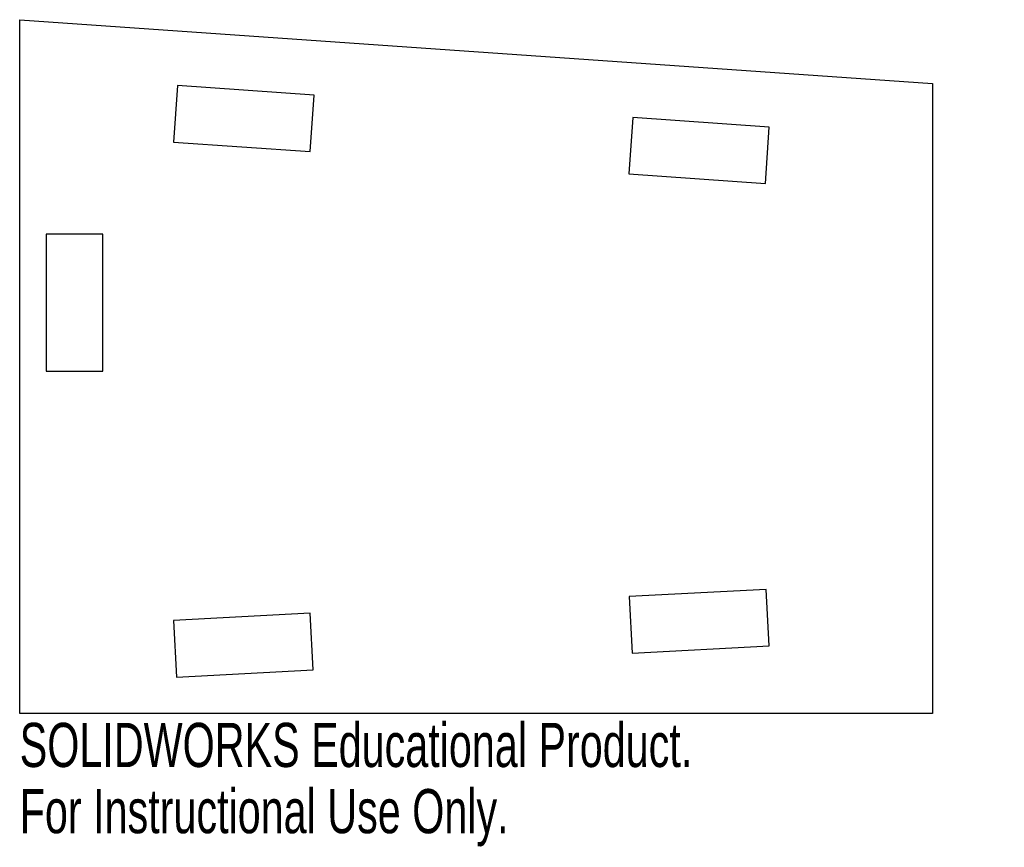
# Model space of a CAD drawing. Header units: millimetres. Extents: x -50 to 58, y -15 to 76.
import ezdxf

# ---------------------------------------------------------------- set-up
doc = ezdxf.new("R2010")
doc.units = ezdxf.units.MM
doc.styles.add('SLDTEXTSTYLE0', font='TXT', dxfattribs={"width": 0.7})

msp = doc.modelspace()

# ---------------------------------------------------------------- linework, layer by layer
at = {"color": 7, "linetype": 'Continuous', "lineweight": 25}
for p, q in [((-50, 0), (-50, 75.99)), ((-50, 75.99), (50, 69)), ((-32.72, 68.77), (-33.15, 62.58)), ((-17.75, 67.72), (-32.72, 68.77)), ((50, 69), (50, 0)), ((-18.19, 61.54), (-17.75, 67.72)), ((17.16, 65.28), (16.73, 59.1)), ((32.12, 64.24), (17.16, 65.28)), ((31.69, 58.05), (32.12, 64.24)), ((-33.15, 62.58), (-18.19, 61.54)), ((16.73, 59.1), (31.69, 58.05)), ((-47.1, 52.5), (-47.1, 37.5)), ((-40.9, 52.5), (-47.1, 52.5)), ((-40.9, 37.5), (-40.9, 52.5)), ((-47.1, 37.5), (-40.9, 37.5)), ((31.76, 13.59), (16.78, 12.81)), ((32.09, 7.4), (31.76, 13.59)), ((16.78, 12.81), (17.11, 6.62)), ((-18.17, 10.98), (-33.15, 10.19)), ((-17.84, 4.79), (-18.17, 10.98)), ((-33.15, 10.19), (-32.82, 4)), ((17.11, 6.62), (32.09, 7.4)), ((-32.82, 4), (-17.84, 4.79)), ((50, 0), (-50, 0))]:
    msp.add_line(p, q, dxfattribs=at)

# ---------------------------------------------------------------- texts
at = {"color": 7, "linetype": 'Continuous', "char_height": 4.8336, "attachment_point": 1, "style": 'SLDTEXTSTYLE0'}
for s, insert in [('SOLIDWORKS Educational Product.', (-50, -1.02)), ('For Instructional Use Only.', (-50, -8.27))]:
    msp.add_mtext(s, dxfattribs=dict(at, insert=insert))

doc.saveas('drawing.dxf')
